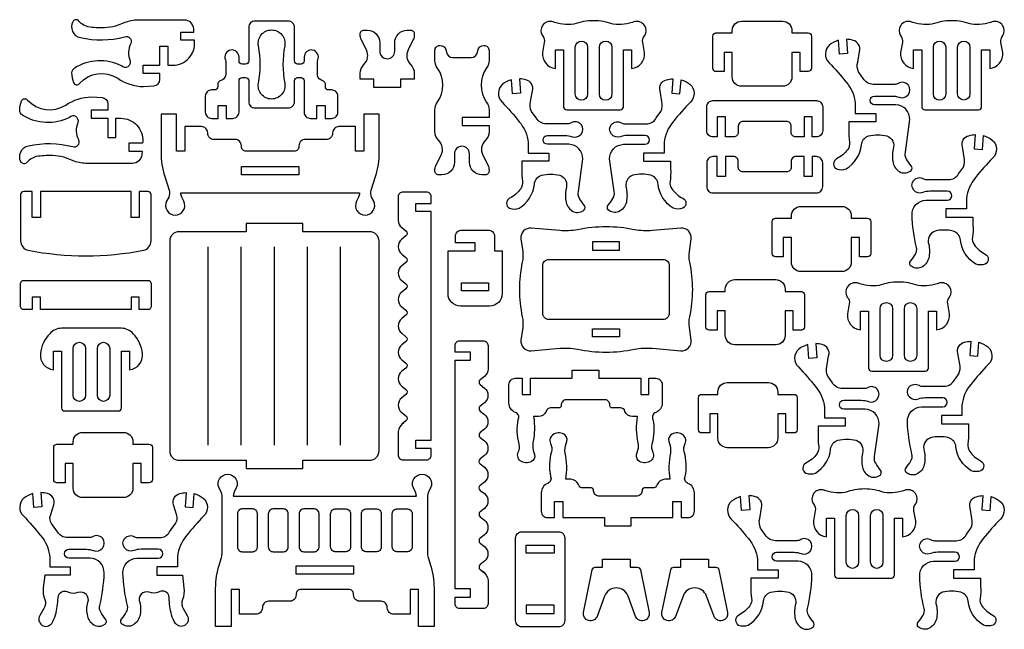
# Model space of a CAD drawing. Extents: x 24 to 1475, y -928 to 867.
# Tile 2 of 2: x 24 to 1475, y -30 to 867. Entities that reach past the tile are written whole.
import ezdxf

# ---------------------------------------------------------------- set-up
doc = ezdxf.new("R2010")
doc.units = 0
doc.header["$MEASUREMENT"] = 0
doc.layers.add('KONTUR', color=20, linetype='CONTINUOUS')

msp = doc.modelspace()

# ---------------------------------------------------------------- linework, layer by layer
at = {"layer": 'KONTUR'}
for points in [[(242.9, 800.4), (249.9, 800.4, 0.433432), (282.1, 834.8), (282, 837.1), (261.7, 837.1), (261.7, 849.1), (281.2, 849.1), (280.9, 853.9, 0.395253), (267, 866.9), (201.1, 866.9, 0.077687), (181, 863.7), (165.8, 857.8, -0.042031), (149.4, 855.5, -0.051106), (125, 856.9, -0.13778), (110.4, 866.5, 0.443717), (102.5, 864.4, 0.213303), (102.4, 850.2, 0.283264), (113.8, 841.2, 0.123296), (179, 842.2, -0.670336), (188, 832.4, 0.213141), (187.1, 806.8, -0.77774), (174.3, 799.3, 0.263991), (105.3, 796, 0.272682), (101, 788.9, 0.117689), (103.8, 774.8, 0.58058), (112.5, 773.6, -0.364324), (168.8, 781.2, 0.149435), (206.8, 768.9), (222.2, 769.9, 0.395611), (230.9, 779.1), (230.9, 788.4), (206.1, 788.4), (206.1, 800.4), (230.9, 800.4), (230.9, 828.6), (242.9, 828.6)], [(463.6, 808.3, 0.474116), (456, 822.6, 0.474116), (443.5, 812.3), (443.5, 806.7, -0.414214), (438.9, 802), (433.8, 802, -0.414214), (429.2, 806.7), (429.2, 856.2, 0.414214), (420, 865.4), (371, 865.4, 0.414214), (361.8, 856.2), (361.8, 806.7, -0.414214), (357.2, 802), (352.1, 802, -0.414214), (347.5, 806.7), (347.5, 812.3, 0.474116), (335, 822.6, 0.474116), (327.4, 808.3, -0.10039), (328.1, 804.7), (328.1, 787.2, -0.283093), (323.1, 778.9), (318.9, 776.8, 0.283093), (316.3, 772.7), (316.3, 768.6, -0.414214), (311.7, 764), (307.1, 764, 0.414214), (297.9, 754.7), (297.9, 731.3, 0.414214), (307.1, 722), (316.7, 722), (316.7, 741), (328.7, 741), (328.7, 722), (338.3, 722, 0.414214), (347.5, 731.3), (347.5, 777.7, -0.414214), (352.1, 782.3), (357.2, 782.3, -0.414214), (361.8, 777.7), (361.8, 746.6, 0.414214), (371, 737.4), (420, 737.4, 0.414214), (429.2, 746.6), (429.2, 777.7, -0.414214), (433.8, 782.3), (438.9, 782.3, -0.414214), (443.5, 777.7), (443.5, 731.3, 0.414214), (452.7, 722), (462.3, 722), (462.3, 741), (474.3, 741), (474.3, 722), (483.9, 722, 0.414214), (493.1, 731.3), (493.1, 754.7, 0.414214), (483.9, 764), (479.3, 764, -0.414214), (474.7, 768.6), (474.7, 772.7, 0.283093), (472.1, 776.8), (467.9, 778.9, -0.283093), (462.9, 787.2), (462.9, 804.7, -0.10039)], [(869.8, 865.9, 0.088383), (840.7, 860.7, -0.111237), (808.8, 864.5, 0.672511), (794.4, 843.9, -0.226774), (797.2, 833.6), (794.5, 819.1, 0.411397), (813.7, 795.5), (813.7, 822.9), (825.7, 822.9), (825.7, 739.3, 0.414214), (830.3, 734.7), (909.2, 734.7, 0.414214), (913.8, 739.3), (913.8, 822.9), (925.8, 822.9), (925.8, 795.5, 0.411397), (945, 819.1), (942.3, 833.6, -0.226774), (945.1, 843.9, 0.672511), (930.7, 864.5, -0.111237), (898.8, 860.7, 0.088383)], [(1074, 783.2), (1074, 819.3), (1062, 819.3), (1062, 791), (1050.1, 791, -0.414214), (1045.4, 795.6), (1045.4, 843.2, -0.414214), (1050.1, 847.8), (1074, 847.8), (1074, 851.3, -0.414214), (1087.8, 865.2), (1148.3, 865.2, -0.414214), (1162.1, 851.3), (1162.1, 847.8), (1186.1, 847.8, -0.414214), (1190.7, 843.2), (1190.7, 795.6, -0.414214), (1186.1, 791), (1174.1, 791), (1174.1, 819.3), (1162.1, 819.3), (1162.1, 783.2, -0.414214), (1148.3, 769.3), (1087.8, 769.3, -0.414214)], [(1397.3, 865.9, 0.088383), (1368.3, 860.7, -0.111237), (1336.4, 864.5, 0.672511), (1322, 843.9, -0.226774), (1324.8, 833.6), (1322.1, 819.1, 0.411397), (1341.2, 795.5), (1341.2, 822.9), (1353.2, 822.9), (1353.2, 739.3, 0.414214), (1357.9, 734.7), (1436.8, 734.7, 0.414214), (1441.4, 739.3), (1441.4, 822.9), (1453.4, 822.9), (1453.4, 795.5, 0.411397), (1472.6, 819.1), (1469.9, 833.6, -0.226774), (1472.7, 843.9, 0.672511), (1458.3, 864.5, -0.111237), (1426.3, 860.7, 0.088383)], [(376.2, 829, -0.471204), (395.5, 852.3, -0.471204), (414.8, 829, 0.095585), (414.8, 773.9, -0.471204), (395.5, 750.6, -0.471204), (376.2, 773.9, 0.095585)], [(546.1, 767.6), (546.1, 779.6), (526, 779.6), (526, 788.3, -0.201878), (531.6, 801.5, 0.325635), (535.2, 822.9), (527.5, 838.4, -0.116123), (526, 844.6), (526, 846.4, -0.414214), (531.6, 852), (536.4, 852, -0.414214), (554.8, 833.5), (554.8, 820.9, 1), (576.9, 820.9), (576.9, 833.5, -0.414214), (595.4, 852), (600.2, 852, -0.414214), (605.7, 846.4), (605.7, 844.6, -0.116123), (604.3, 838.4), (596.6, 822.9, 0.325635), (600.2, 801.5, -0.201878), (605.7, 788.3), (605.7, 779.6), (585.6, 779.6), (585.6, 767.6)], [(715.8, 807.5, -0.158286), (712.3, 796.6, 0.324707), (712.3, 745.7, -0.158286), (715.8, 734.9), (715.8, 723.4), (676, 723.4), (676, 711.4), (715.8, 711.4), (715.8, 702.7, -0.201878), (710.3, 689.5, 0.325635), (706.6, 668), (714.4, 652.5, -0.116123), (715.8, 646.3), (715.8, 644.5, -0.414214), (710.3, 639), (705.5, 639, -0.414214), (687, 657.4), (687, 670, 1), (664.9, 670), (664.9, 657.4, -0.414214), (646.5, 639), (641.7, 639, -0.414214), (636.1, 644.5), (636.1, 646.3, -0.116123), (637.6, 652.5), (645.3, 668, 0.325635), (641.7, 689.5, -0.201878), (636.1, 702.7), (636.1, 734.9, -0.158286), (639.6, 745.7, 0.324707), (639.6, 796.6, -0.158286), (636.1, 807.5), (636.1, 822.2, -0.414214), (643.5, 829.6), (643.6, 829.6, -0.373213), (652.8, 821.7), (653.1, 819.7, 0.373213), (662.2, 811.8), (689.7, 811.8, 0.373213), (698.9, 819.7), (699.2, 821.7, -0.373213), (708.3, 829.6), (708.4, 829.6, -0.414214), (715.8, 822.2)], [(842.8, 826.7, -1), (861, 826.7), (861, 758, -1), (842.8, 758)], [(878.5, 826.7, -1), (896.7, 826.7), (896.7, 758, -1), (878.5, 758)], [(1246.8, 687.1, -0.180382), (1244.3, 676.5, -0.114184), (1227.9, 662.5, 0.61467), (1227.6, 647.9, 0.190419), (1241.9, 647.9, 0.236111), (1264.4, 683, -0.305922), (1275, 696.4, -0.117873), (1301.8, 696.4, -0.410093), (1311.1, 676.6, 0.099629), (1311.1, 656.7, 0.228734), (1322.5, 642.6, 0.269899), (1337.8, 645.4, 0.341497), (1337.8, 652.3, -0.037711), (1330.8, 662.2, -0.201322), (1329.1, 672.2), (1335.7, 720.4, 0.414214), (1315.2, 742), (1283.7, 742, -1), (1283.7, 755), (1309.4, 755, -0.088172), (1319.9, 753.2, 0.31679), (1333.1, 756.7, 0.844509), (1318.7, 773.6, -0.139482), (1313.6, 772.2), (1281.8, 772.2, -0.267949), (1267, 780.7), (1260.1, 790.4, -0.174881), (1258.9, 804.8), (1261.4, 820.6, 0.443368), (1252, 836.9, 0.062392), (1242.5, 838.5), (1244.1, 817.4), (1232.1, 816.5), (1230.6, 837, 0.096799), (1217.4, 830.3, 0.444682), (1216.8, 804.1, -0.025048), (1242, 775.3, -0.150438), (1255.4, 744.6), (1255.4, 729.1), (1285.7, 729.1), (1285.7, 717.1), (1245.9, 717.1), (1245.9, 705.4, 0.057319)], [(1370.4, 826.7, -1), (1388.6, 826.7), (1388.6, 758, -1), (1370.4, 758)], [(1406.1, 826.7, -1), (1424.2, 826.7), (1424.2, 758, -1), (1406.1, 758)], [(765, 629.1, -0.180382), (762.5, 618.4, -0.114184), (746.2, 604.4, 0.61467), (745.9, 589.9, 0.190419), (760.1, 589.9, 0.236111), (782.6, 625, -0.305922), (793.3, 638.3, -0.117873), (820.1, 638.3, -0.410093), (829.3, 618.6, 0.099629), (829.3, 598.7, 0.228734), (840.8, 584.6, 0.269899), (856.1, 587.3, 0.341497), (856.1, 594.3, -0.037711), (849.1, 604.2, -0.201322), (847.4, 614.2), (854, 662.3, 0.414214), (833.5, 683.9), (801.9, 683.9, -1), (801.9, 697), (827.7, 697, -0.088172), (838.1, 695.1, 0.31679), (851.4, 698.7, 0.844509), (837, 715.5, -0.139482), (831.8, 714.1), (800.1, 714.1, -0.267949), (785.3, 722.7), (778.4, 732.4, -0.174881), (777.1, 746.7), (779.6, 762.6, 0.443368), (770.2, 778.9, 0.062392), (760.8, 780.4), (762.3, 759.3), (750.4, 758.4), (748.8, 779, 0.096799), (735.7, 772.3, 0.444682), (735, 746.1, -0.025048), (760.3, 717.2, -0.150438), (773.7, 686.5), (773.7, 671), (804, 671), (804, 659), (764.1, 659), (764.1, 647.3, 0.057319)], [(982.4, 629.1, 0.180382), (984.9, 618.4, 0.114184), (1001.3, 604.4, -0.61467), (1001.5, 589.9, -0.190419), (987.3, 589.9, -0.236111), (964.8, 625, 0.305922), (954.2, 638.3, 0.117873), (927.4, 638.3, 0.410093), (918.1, 618.6, -0.099629), (918.1, 598.7, -0.228734), (906.7, 584.6, -0.269899), (891.4, 587.3, -0.341497), (891.4, 594.3, 0.037711), (898.4, 604.2, 0.201322), (900.1, 614.2), (893.5, 662.3, -0.414214), (913.9, 683.9), (945.5, 683.9, 1), (945.5, 697), (919.7, 697, 0.088172), (909.3, 695.1, -0.31679), (896, 698.7, -0.844509), (910.5, 715.5, 0.139482), (915.6, 714.1), (947.4, 714.1, 0.267949), (962.1, 722.7), (969.1, 732.4, 0.174881), (970.3, 746.7), (967.8, 762.6, -0.443368), (977.2, 778.9, -0.062392), (986.7, 780.4), (985.1, 759.3), (997.1, 758.4), (998.6, 779, -0.096799), (1011.8, 772.3, -0.444682), (1012.4, 746.1, 0.025048), (987.1, 717.2, 0.150438), (973.7, 686.5), (973.7, 671), (943.5, 671), (943.5, 659), (983.3, 659), (983.3, 647.3, -0.057319)], [(166.3, 722.3), (173.3, 722.3, -0.433432), (205.6, 687.9), (205.4, 685.6), (185.2, 685.6), (185.2, 673.6), (204.7, 673.6), (204.3, 668.8, -0.395253), (190.5, 655.8), (124.5, 655.8, -0.077687), (104.5, 659), (89.3, 664.9, 0.042031), (72.8, 667.2, 0.051106), (48.4, 665.8, 0.13778), (33.8, 656.2, -0.443717), (26, 658.3, -0.213303), (25.9, 672.5, -0.283264), (37.3, 681.5, -0.123296), (102.5, 680.5, 0.670336), (111.4, 690.3, -0.213141), (110.6, 716, 0.77774), (97.7, 723.4, -0.263991), (28.8, 726.7, -0.272682), (24.5, 733.8, -0.117689), (27.2, 747.9, -0.58058), (36, 749.1, 0.364324), (92.3, 741.5, -0.149435), (130.3, 753.8), (145.7, 752.9, -0.395611), (154.3, 743.6), (154.3, 734.3), (129.6, 734.3), (129.6, 722.3), (154.3, 722.3), (154.3, 694.1), (166.3, 694.1)], [(1076, 694.8), (1064, 694.8), (1064, 724.4), (1052, 724.4), (1052, 694.8), (1045.7, 694.8, -0.414214), (1036.5, 704.1), (1036.5, 739, -0.414214), (1045.7, 748.3), (1198.1, 748.3, -0.414214), (1207.3, 739), (1207.3, 704.1, -0.414214), (1198.1, 694.8), (1191.8, 694.8), (1191.8, 724.4), (1179.8, 724.4), (1179.8, 694.8), (1167.8, 694.8, -0.414214), (1160.9, 701.7), (1160.9, 710.6, 0.414214), (1154, 717.5), (1089.9, 717.5, 0.414214), (1083, 710.6), (1083, 701.7, -0.414214)], [(531.2, 728.5), (531.2, 673.7), (519.2, 673.7), (519.2, 710), (494.7, 710, 0.414214), (485.4, 700.8), (485.4, 700.2, -0.414214), (476.2, 691), (445, 691, 0.414214), (435.8, 681.8), (435.8, 680.6, -0.414214), (428.8, 673.7), (358, 673.7, -0.414214), (351, 680.6), (351, 681.8, 0.414214), (341.8, 691), (310.6, 691, -0.414214), (301.4, 700.2), (301.4, 700.8, 0.414214), (292.1, 710), (267.6, 710), (267.6, 673.7), (255.6, 673.7), (255.6, 728.5), (232.6, 728.5), (232.6, 672, 0.077953), (238.1, 636.7), (244.6, 616.6, -0.19395), (243.9, 606.2), (240.8, 600, 0.55474), (253.5, 579.7, 0.55474), (266.2, 600), (263.2, 606.2, -0.114229), (261.8, 612.3), (525, 612.3, -0.114229), (523.6, 606.2), (520.6, 600, 0.55474), (533.3, 579.7, 0.55474), (546, 600), (542.9, 606.2, -0.19395), (542.2, 616.6), (548.7, 636.7, 0.077953), (554.2, 672), (554.2, 728.5)], [(1427.8, 546.9, 0.180382), (1430.3, 536.2, 0.114184), (1446.7, 522.2, -0.61467), (1446.9, 507.6, -0.190419), (1432.7, 507.6, -0.236111), (1410.2, 542.8, 0.305922), (1399.6, 556.1, 0.117873), (1372.8, 556.1, 0.410093), (1363.5, 536.3, -0.099629), (1363.5, 516.5, -0.228734), (1352.1, 502.4, -0.269899), (1336.8, 505.1, -0.341497), (1336.8, 512, 0.037711), (1343.8, 522, 0.201322), (1345.5, 532, -0.052119), (1338.9, 580.1, -0.414214), (1359.3, 601.7), (1390.9, 601.7, 1), (1390.9, 614.8), (1365.2, 614.8, 0.088172), (1354.7, 612.9, -0.31679), (1341.5, 616.4, -0.844509), (1355.9, 633.3, 0.139482), (1361, 631.9), (1392.8, 631.9, 0.267949), (1407.5, 640.4), (1414.5, 650.2, 0.174881), (1415.7, 664.5), (1413.2, 680.4, -0.443368), (1422.6, 696.6, -0.062392), (1432.1, 698.2), (1430.5, 677.1), (1442.5, 676.2), (1444, 696.7, -0.096799), (1457.2, 690.1, -0.444682), (1457.8, 663.8, 0.025048), (1432.5, 635, 0.150438), (1419.2, 604.3), (1419.2, 588.8), (1388.9, 588.8), (1388.9, 576.8), (1428.7, 576.8), (1428.7, 565.1, -0.057319)], [(1076, 665.9), (1064, 665.9), (1064, 636.3), (1052, 636.3), (1052, 665.9), (1045.7, 665.9, 0.414214), (1036.5, 656.6), (1036.5, 621.6, 0.414214), (1045.7, 612.4), (1198.1, 612.4, 0.414214), (1207.3, 621.6), (1207.3, 656.6, 0.414214), (1198.1, 665.9), (1191.8, 665.9), (1191.8, 636.3), (1179.8, 636.3), (1179.8, 665.9), (1167.8, 665.9, 0.414214), (1160.9, 658.9), (1160.9, 650.1, -0.414214), (1154, 643.2), (1089.9, 643.2, -0.414214), (1083, 650.1), (1083, 658.9, 0.414214)], [(55, 614.4), (55, 576.2), (43, 576.2), (43, 614.4), (30.3, 614.4, 0.414214), (25.7, 609.8), (25.7, 541.6, 0.358275), (36.9, 528, 0.097651), (206.8, 528, 0.358275), (217.9, 541.6), (217.9, 609.8, 0.414214), (213.3, 614.4), (200.6, 614.4), (200.6, 576.2), (188.6, 576.2), (188.6, 614.4)], [(590.4, 274.4, 0.229334), (582, 261), (582, 226.4, 0.414214), (589, 219.5), (623.8, 219.5, 0.414214), (630.7, 226.4), (630.7, 236.2), (608, 236.2), (608, 248.2), (630.7, 248.2), (630.7, 584.9), (608, 584.9), (608, 596.9), (630.7, 596.9), (630.7, 606.7, 0.414214), (623.8, 613.6), (589, 613.6, 0.414214), (582, 606.7), (582, 572.1, 0.229334), (587.3, 561.2), (593.5, 556.3, -0.484131), (593.5, 549), (587.3, 544.1, 0.484131), (587.3, 522.3), (593.5, 517.4, -0.484131), (593.5, 510.1), (587.3, 505.2, 0.484131), (587.3, 483.4), (593.5, 478.5, -0.484131), (593.5, 471.3), (587.3, 466.3, 0.484131), (587.3, 444.5), (593.5, 439.6, -0.484131), (593.5, 432.4), (587.3, 427.4, 0.484131), (587.3, 405.7), (593.5, 400.7, -0.484131), (593.5, 393.5), (587.3, 388.6, 0.484131), (587.3, 366.8), (593.5, 361.8, -0.484131), (593.5, 354.6), (587.3, 349.7, 0.484131), (587.3, 327.9), (593.5, 323, -0.484131), (593.5, 315.7), (587.3, 310.8, 0.484131), (587.3, 289), (593.5, 284.1, -0.484131), (593.5, 276.8), (587.3, 271.9)], [(1161.3, 510.4), (1161.3, 546.5), (1149.3, 546.5), (1149.3, 518.3), (1137.4, 518.3, -0.414214), (1132.8, 522.9), (1132.8, 570.5, -0.414214), (1137.4, 575.1), (1161.3, 575.1), (1161.3, 578.6, -0.414214), (1175.2, 592.4), (1235.7, 592.4, -0.414214), (1249.5, 578.6), (1249.5, 575.1), (1273.4, 575.1, -0.414214), (1278, 570.5), (1278, 522.9, -0.414214), (1273.4, 518.3), (1261.5, 518.3), (1261.5, 546.5), (1249.5, 546.5), (1249.5, 510.4, -0.414214), (1235.7, 496.6), (1175.2, 496.6, -0.414214)], [(553.8, 232.5), (553.8, 541.5, 0.414214), (539.9, 555.3), (441.3, 555.3), (441.3, 567.3), (357.9, 567.3), (357.9, 555.3), (259.2, 555.3, 0.414214), (245.4, 541.5), (245.4, 232.5, 0.414214), (259.2, 218.7), (357.9, 218.7), (357.9, 206.7), (441.3, 206.7), (441.3, 218.7), (539.9, 218.7, 0.414214)], [(673.8, 445.8, -0.414214), (655.4, 464.2), (655.4, 526.9), (695.2, 526.9), (695.2, 538.9), (666.3, 538.9), (666.3, 548.3, -0.414214), (675.6, 557.5), (714.8, 557.5, -0.414214), (724.1, 548.3), (724.1, 526.9), (735.1, 526.9), (735.1, 464.2, -0.414214), (716.6, 445.8)], [(760.5, 470.2, 0.05321), (764.8, 430.1, -0.086893), (765.4, 414.2), (762.9, 395.6, 0.481055), (777.9, 379.9), (819.9, 383.7, -0.071729), (846.2, 382.2, 0.09921), (930.1, 382.2, -0.071729), (956.4, 383.7), (998.4, 379.9, 0.481055), (1013.4, 395.6), (1010.9, 414.2, -0.086893), (1011.5, 430.1, 0.05321), (1015.8, 470.2, 0.05321), (1011.5, 510.3, -0.086893), (1010.9, 526.2), (1013.4, 544.9, 0.481055), (998.4, 560.5), (956.4, 556.8, -0.071729), (930.1, 558.2, 0.09921), (846.2, 558.2, -0.071729), (819.9, 556.8), (777.9, 560.5, 0.481055), (762.9, 544.9), (765.4, 526.2, -0.086893), (764.8, 510.3, 0.05321)], [(972.1, 426), (804.3, 426, -0.414214), (795, 435.3), (795, 505.2, -0.414214), (804.3, 514.4), (972.1, 514.4, -0.414214), (981.3, 505.2), (981.3, 435.3, -0.414214)], [(188.6, 440.6), (55, 440.6), (55, 458.8), (43, 458.8), (43, 440.6), (30.3, 440.6, -0.414214), (25.7, 445.2), (25.7, 478.9, -0.414214), (30.3, 483.6), (213.3, 483.6, -0.414214), (217.9, 478.9), (217.9, 445.2, -0.414214), (213.3, 440.6), (200.6, 440.6), (200.6, 458.8), (188.6, 458.8)], [(1063.9, 402.6), (1063.9, 438.8), (1051.9, 438.8), (1051.9, 410.5), (1040, 410.5, -0.414214), (1035.3, 415.1), (1035.3, 462.7, -0.414214), (1040, 467.3), (1063.9, 467.3), (1063.9, 470.8, -0.414214), (1077.7, 484.7), (1138.2, 484.7, -0.414214), (1152, 470.8), (1152, 467.3), (1176, 467.3, -0.414214), (1180.6, 462.7), (1180.6, 415.1, -0.414214), (1176, 410.5), (1164, 410.5), (1164, 438.8), (1152, 438.8), (1152, 402.6, -0.414214), (1138.2, 388.8), (1077.7, 388.8, -0.414214)], [(1319, 481.2, 0.088383), (1289.9, 476, -0.111237), (1258, 479.8, 0.672511), (1243.6, 459.1, -0.226774), (1246.4, 448.9), (1243.7, 434.4, 0.411397), (1262.9, 410.8), (1262.9, 438.2), (1274.9, 438.2), (1274.9, 354.6, 0.414214), (1279.5, 350), (1358.4, 350, 0.414214), (1363, 354.6), (1363, 438.2), (1375, 438.2), (1375, 410.8, 0.411397), (1394.2, 434.4), (1391.5, 448.9, -0.226774), (1394.3, 459.1, 0.672511), (1379.9, 479.8, -0.111237), (1348, 476, 0.088383)], [(1292, 441.9, -1), (1310.2, 441.9), (1310.2, 373.3, -1), (1292, 373.3)], [(1327.7, 441.9, -1), (1345.9, 441.9), (1345.9, 373.3, -1), (1327.7, 373.3)], [(174.2, 413.2), (86.1, 413.2, 0.200898), (68.6, 405.1, 0.168545), (54.9, 375.7, 0.411397), (74.1, 352.1), (74.1, 379.5), (86.1, 379.5), (86.1, 295.9, 0.414214), (90.7, 291.3), (169.6, 291.3, 0.414214), (174.2, 295.9), (174.2, 379.5), (186.2, 379.5), (186.2, 352.1, 0.411397), (205.4, 375.7, 0.168545), (191.7, 405.1, 0.200898)], [(103.2, 383.3, -1), (121.4, 383.3), (121.4, 314.6, -1), (103.2, 314.6)], [(138.9, 383.3, -1), (157.1, 383.3), (157.1, 314.6, -1), (138.9, 314.6)], [(705.9, 55.4, -0.229334), (714.3, 42.1), (714.3, 7.5, -0.414214), (707.4, 0.5), (672.6, 0.5, -0.414214), (665.7, 7.5), (665.7, 17.3), (688.4, 17.3), (688.4, 29.3), (665.7, 29.3), (665.7, 365.9), (688.4, 365.9), (688.4, 377.9), (665.7, 377.9), (665.7, 387.7, -0.414214), (672.6, 394.7), (707.4, 394.7, -0.414214), (714.3, 387.7), (714.3, 353.1, -0.229334), (709.1, 342.3), (702.8, 337.3, 0.484131), (702.8, 330.1), (709, 325.1, -0.484131), (709, 303.4), (702.8, 298.4, 0.484131), (702.8, 291.2), (709, 286.3, -0.484131), (709, 264.5), (702.8, 259.5, 0.484131), (702.8, 252.3), (709, 247.4, -0.484131), (709, 225.6), (702.8, 220.7, 0.484131), (702.8, 213.4), (709, 208.5, -0.484131), (709, 186.7), (702.8, 181.8, 0.484131), (702.8, 174.5), (709, 169.6, -0.484131), (709, 147.8), (702.8, 142.9, 0.484131), (702.8, 135.7), (709, 130.7, -0.484131), (709, 108.9), (702.8, 104, 0.484131), (702.8, 96.8), (709, 91.8, -0.484131), (709, 70.1), (702.8, 65.1, 0.484131), (702.8, 57.9), (709, 53)], [(1421.2, 242.6, 0.180382), (1423.7, 232, 0.114184), (1440, 217.9, -0.61467), (1440.3, 203.4, -0.190419), (1426.1, 203.4, -0.236111), (1403.6, 238.5, 0.305922), (1392.9, 251.9, 0.117873), (1366.1, 251.9, 0.410093), (1356.9, 232.1, -0.099629), (1356.9, 212.2, -0.228734), (1345.4, 198.1, -0.269899), (1330.1, 200.9, -0.341497), (1330.1, 207.8, 0.037711), (1337.1, 217.7, 0.201322), (1338.8, 227.7, -0.052119), (1332.2, 275.8, -0.414214), (1352.7, 297.5), (1384.3, 297.5, 1), (1384.3, 310.5), (1358.5, 310.5, 0.088172), (1348.1, 308.7, -0.31679), (1334.8, 312.2, -0.844509), (1349.2, 329.1, 0.139482), (1354.4, 327.7), (1386.1, 327.7, 0.267949), (1400.9, 336.2), (1407.8, 345.9, 0.174881), (1409.1, 360.3), (1406.6, 376.1, -0.443368), (1416, 392.4, -0.062392), (1425.4, 393.9), (1423.9, 372.9), (1435.8, 372), (1437.4, 392.5, -0.096799), (1450.5, 385.8, -0.444682), (1451.2, 359.6, 0.025048), (1425.9, 330.8, 0.150438), (1412.5, 300.1), (1412.5, 284.6), (1382.2, 284.6), (1382.2, 272.6), (1422.1, 272.6), (1422.1, 260.9, -0.057319)], [(1201.5, 239.2, -0.180382), (1199, 228.5, -0.114184), (1182.6, 214.5, 0.61467), (1182.3, 200, 0.190419), (1196.6, 200, 0.236111), (1219, 235.1, -0.305922), (1229.7, 248.4, -0.117873), (1256.5, 248.4, -0.410093), (1265.8, 228.7, 0.099629), (1265.8, 208.8, 0.228734), (1277.2, 194.7, 0.269899), (1292.5, 197.4, 0.341497), (1292.5, 204.4, -0.037711), (1285.5, 214.3, -0.201322), (1283.8, 224.3), (1290.4, 272.4, 0.414214), (1269.9, 294), (1238.4, 294, -1), (1238.4, 307.1), (1264.1, 307.1, -0.088172), (1274.6, 305.2, 0.31679), (1287.8, 308.8, 0.844509), (1273.4, 325.6, -0.139482), (1268.3, 324.2), (1236.5, 324.2, -0.267949), (1221.7, 332.8), (1214.8, 342.5, -0.174881), (1213.5, 356.8), (1216.1, 372.7, 0.443368), (1206.6, 389, 0.062392), (1197.2, 390.5), (1198.8, 369.4), (1186.8, 368.5), (1185.3, 389.1, 0.096799), (1172.1, 382.4, 0.444682), (1171.5, 356.1, -0.025048), (1196.7, 327.3, -0.150438), (1210.1, 296.6), (1210.1, 281.1), (1240.4, 281.1), (1240.4, 269.1), (1200.6, 269.1), (1200.6, 257.4, 0.057319)], [(886.6, 307.9), (829.4, 307.9, 0.416597), (822.1, 299.1, -0.438914), (819.1, 295.9), (806.6, 295.9, 0.358235), (800, 290.7, -0.29887), (788.8, 283.1), (781.4, 283.1, -0.094158), (780.5, 244.5, 0.135936), (781.9, 230.3, -0.332095), (780.3, 218.2, -0.307804), (763.6, 216.9, -0.401002), (758.9, 230.6, 0.181945), (760.1, 242.7, -0.117839), (758.9, 278.8, 0.432952), (754.6, 289.3, -0.31016), (745.2, 303), (745.2, 330.3, -0.414214), (754.5, 339.5), (764.8, 339.5), (764.8, 315.7), (776.8, 315.7), (776.8, 339.5), (838.2, 339.5), (838.2, 351.5), (877.8, 351.5), (877.8, 339.5), (939.2, 339.5), (939.2, 315.7), (951.2, 315.7), (951.2, 339.5), (961.5, 339.5, -0.414214), (970.8, 330.3), (970.8, 303, -0.31016), (961.4, 289.3, 0.432952), (957.1, 278.8, -0.117839), (955.8, 242.7, 0.181945), (957.1, 230.6, -0.401002), (952.4, 216.9, -0.307804), (935.7, 218.2, -0.332095), (934.1, 230.3, 0.135936), (935.5, 244.5, -0.094158), (934.6, 283.1), (927.1, 283.1, -0.29887), (916, 290.7, 0.358235), (909.4, 295.9), (896.9, 295.9, -0.438914), (893.9, 299.1, 0.416597)], [(1052.9, 251.1), (1052.9, 287.3), (1040.9, 287.3), (1040.9, 259), (1029, 259, -0.414214), (1024.4, 263.6), (1024.4, 311.2, -0.414214), (1029, 315.8), (1052.9, 315.8), (1052.9, 319.3, -0.414214), (1066.8, 333.2), (1127.3, 333.2, -0.414214), (1141.1, 319.3), (1141.1, 315.8), (1165, 315.8, -0.414214), (1169.6, 311.2), (1169.6, 263.6, -0.414214), (1165, 259), (1153.1, 259), (1153.1, 287.3), (1141.1, 287.3), (1141.1, 251.1, -0.414214), (1127.3, 237.3), (1066.8, 237.3, -0.414214)], [(103.2, 177.7), (103.2, 213.8), (91.2, 213.8), (91.2, 185.6), (79.2, 185.6, -0.414214), (74.6, 190.2), (74.6, 237.8, -0.414214), (79.2, 242.4), (103.2, 242.4), (103.2, 245.9, -0.414214), (117, 259.7), (177.5, 259.7, -0.414214), (191.3, 245.9), (191.3, 242.4), (215.2, 242.4, -0.414214), (219.9, 237.8), (219.9, 190.2, -0.414214), (215.2, 185.6), (203.3, 185.6), (203.3, 213.8), (191.3, 213.8), (191.3, 177.7, -0.414214), (177.5, 163.9), (117, 163.9, -0.414214)], [(934.2, 166), (876.9, 166, -0.416597), (869.7, 174.7, 0.438914), (866.7, 178), (854.2, 178, -0.358235), (847.5, 183.1, 0.29887), (836.4, 190.8), (828.9, 190.8, 0.094158), (828, 229.4, -0.135936), (829.5, 243.5, 0.332095), (827.8, 255.7, 0.307804), (811.1, 257, 0.401002), (806.4, 243.3, -0.181945), (807.7, 231.2, 0.117839), (806.4, 195, -0.432952), (802.2, 184.6, 0.31016), (792.8, 170.9), (792.8, 143.6, 0.414214), (802, 134.3), (812.3, 134.3), (812.3, 158.2), (824.3, 158.2), (824.3, 134.3), (885.7, 134.3), (885.7, 122.3), (925.3, 122.3), (925.3, 134.3), (986.8, 134.3), (986.8, 158.2), (998.8, 158.2), (998.8, 134.3), (1009.1, 134.3, 0.414214), (1018.3, 143.6), (1018.3, 170.9, 0.31016), (1008.9, 184.6, -0.432952), (1004.7, 195, 0.117839), (1003.4, 231.2, -0.181945), (1004.7, 243.3, 0.401002), (1000, 257, 0.307804), (983.3, 255.7, 0.332095), (981.6, 243.5, -0.135936), (983, 229.4, 0.094158), (982.2, 190.8), (974.7, 190.8, 0.29887), (963.6, 183.1, -0.358235), (956.9, 178), (944.4, 178, 0.438914), (941.4, 174.7, -0.416597)], [(611.7, -26.2), (611.7, 28.6), (599.7, 28.6), (599.7, -7.8), (575.2, -7.8, -0.414214), (566, 1.4), (566, 2, 0.414214), (556.7, 11.2), (525.5, 11.2, -0.414214), (516.3, 20.5), (516.3, 21.6, 0.414214), (509.4, 28.6), (473.9, 28.6), (438.5, 28.6, 0.414214), (431.6, 21.6), (431.6, 20.5, -0.414214), (422.3, 11.2), (391.1, 11.2, 0.414214), (381.9, 2), (381.9, 1.4, -0.414214), (372.7, -7.8), (348.2, -7.8), (348.2, 28.6), (336.2, 28.6), (336.2, -26.2), (313.1, -26.2), (313.1, 30.2, -0.077953), (318.7, 65.6), (321.4, 74.1, 0.077953), (322.5, 81.2), (322.5, 166.7, 0.09608), (321.2, 171.8), (318.1, 178, -0.55474), (330.8, 198.3, -0.55474), (343.5, 178), (340.5, 171.8, 0.114229), (339.1, 165.7), (608.8, 165.7, 0.114229), (607.4, 171.8), (604.4, 178, -0.55474), (617.1, 198.3, -0.55474), (629.8, 178), (626.7, 171.8, 0.09608), (625.3, 166.7), (625.3, 81.2, 0.077953), (626.5, 74.1), (629.2, 65.6, -0.077953), (634.8, 30.2), (634.8, -26.2)], [(1269, 176.5, 0.088383), (1240, 171.3, -0.111237), (1208, 175.1, 0.672511), (1193.7, 154.5, -0.226774), (1196.4, 144.2), (1193.7, 129.7, 0.411397), (1212.9, 106.1), (1212.9, 133.5), (1224.9, 133.5), (1224.9, 49.9, 0.414214), (1229.5, 45.3), (1308.5, 45.3, 0.414214), (1313.1, 49.9), (1313.1, 133.5), (1325.1, 133.5), (1325.1, 106.1, 0.411397), (1344.3, 129.7), (1341.6, 144.2, -0.226774), (1344.3, 154.5, 0.672511), (1330, 175.1, -0.111237), (1298, 171.3, 0.088383)], [(68.7, 61.7), (98.9, 61.7), (98.9, 49.7), (61.4, 49.7), (59.1, 31.1, 0.127457), (61.4, 13.7, -0.24599), (60.2, 0.5), (54.2, -9.7, 0.95683), (71.6, -21.5, 0.082114), (77.3, -8.7, 0.051047), (81, 16.3, -0.333842), (88.4, 26.2, -0.160842), (96.5, 24.5, 0.220914), (110.4, 24.8, -0.628977), (124.3, 9.3, 0.137758), (124.3, -10.6, 0.228734), (135.8, -24.7, 0.269899), (151, -21.9, 0.341497), (151, -15, -0.037711), (144, -5.1, -0.201322), (142.4, 4.9, 0.052119), (148.9, 53, 0.414214), (128.5, 74.7), (96.9, 74.7, -1), (96.9, 87.7), (122.7, 87.7, -0.088172), (133.1, 85.8, 0.31679), (146.4, 89.4, 0.844509), (131.9, 106.2, -0.139482), (126.8, 104.9), (95, 104.9, -0.267949), (80.3, 113.4), (71.5, 125.8, -0.22812), (69.6, 137.7), (74.6, 153.3, 0.443368), (65.2, 169.6, 0.062392), (55.7, 171.1), (57.3, 150.1), (45.3, 149.2), (43.8, 169.7, 0.096799), (30.6, 163, 0.444682), (30, 136.8, -0.025048), (55.3, 107.9, -0.150438), (68.7, 77.2)], [(256.9, 61.7), (226.6, 61.7), (226.6, 49.7), (264.1, 49.7), (266.4, 31.1, -0.127457), (264.1, 13.7, 0.24599), (265.4, 0.5), (271.3, -9.7, -0.95683), (253.9, -21.5, -0.082114), (248.2, -8.7, -0.051047), (244.5, 16.3, 0.333842), (237.1, 26.2, 0.160842), (229, 24.5, -0.220914), (215.1, 24.8, 0.628977), (201.2, 9.3, -0.137758), (201.2, -10.6, -0.228734), (189.8, -24.7, -0.269899), (174.5, -21.9, -0.341497), (174.5, -15, 0.037711), (181.5, -5.1, 0.201322), (183.2, 4.9, -0.052119), (176.6, 53, -0.414214), (197, 74.7), (228.6, 74.7, 1), (228.6, 87.7), (202.8, 87.7, 0.088172), (192.4, 85.8, -0.31679), (179.2, 89.4, -0.844509), (193.6, 106.2, 0.139482), (198.7, 104.9), (230.5, 104.9, 0.267949), (245.2, 113.4), (254, 125.8, 0.22812), (255.9, 137.7), (250.9, 153.3, -0.443368), (260.3, 169.6, -0.062392), (269.8, 171.1), (268.2, 150.1), (280.2, 149.2), (281.7, 169.7, -0.096799), (294.9, 163, -0.444682), (295.5, 136.8, 0.025048), (270.2, 107.9, 0.150438), (256.9, 77.2)], [(1102.6, 15.4, -0.180382), (1100.1, 4.7, -0.114184), (1083.7, -9.3, 0.61467), (1083.4, -23.8, 0.190419), (1097.7, -23.8, 0.236111), (1120.1, 11.3, -0.305922), (1130.8, 24.6, -0.117873), (1157.6, 24.6, -0.410093), (1166.9, 4.9, 0.099629), (1166.9, -15, 0.228734), (1178.3, -29.1, 0.269899), (1193.6, -26.4, 0.341497), (1193.6, -19.5, -0.037711), (1186.6, -9.5, -0.201322), (1184.9, 0.5, 0.052119), (1191.5, 48.6, 0.414214), (1171, 70.2), (1139.5, 70.2, -1), (1139.5, 83.3), (1165.2, 83.3, -0.088172), (1175.7, 81.4, 0.31679), (1188.9, 84.9, 0.844509), (1174.5, 101.8, -0.139482), (1169.4, 100.4), (1137.6, 100.4, -0.267949), (1122.8, 108.9), (1115.9, 118.7, -0.174881), (1114.6, 133), (1117.2, 148.9, 0.443368), (1107.7, 165.1, 0.062392), (1098.3, 166.7), (1099.9, 145.6), (1087.9, 144.7), (1086.4, 165.2, 0.096799), (1073.2, 158.6, 0.444682), (1072.6, 132.3, -0.025048), (1097.8, 103.5, -0.150438), (1111.2, 72.8), (1111.2, 57.3), (1141.5, 57.3), (1141.5, 45.3), (1101.7, 45.3), (1101.7, 33.6, 0.057319)], [(1439.1, 15.4, 0.180382), (1441.6, 4.7, 0.114184), (1457.9, -9.3, -0.61467), (1458.2, -23.8, -0.190419), (1444, -23.8, -0.236111), (1421.5, 11.3, 0.305922), (1410.8, 24.6, 0.117873), (1384, 24.6, 0.410093), (1374.8, 4.9, -0.099629), (1374.8, -15, -0.228734), (1363.3, -29.1, -0.269899), (1348, -26.4, -0.341497), (1348, -19.5, 0.037711), (1355.1, -9.5, 0.201322), (1356.7, 0.5, -0.052119), (1350.2, 48.6, -0.414214), (1370.6, 70.2), (1402.2, 70.2, 1), (1402.2, 83.3), (1376.4, 83.3, 0.088172), (1366, 81.4, -0.31679), (1352.7, 84.9, -0.844509), (1367.1, 101.8, 0.139482), (1372.3, 100.4), (1404.1, 100.4, 0.267949), (1418.8, 108.9), (1425.7, 118.7, 0.174881), (1427, 133), (1424.5, 148.9, -0.443368), (1433.9, 165.1, -0.062392), (1443.4, 166.7), (1441.8, 145.6), (1453.8, 144.7), (1455.3, 165.2, -0.096799), (1468.5, 158.6, -0.444682), (1469.1, 132.3, 0.025048), (1443.8, 103.5, 0.150438), (1430.4, 72.8), (1430.4, 57.3), (1400.1, 57.3), (1400.1, 45.3), (1440, 45.3), (1440, 33.6, -0.057319)], [(367.7, 147.1), (352.3, 147.1, 0.414214), (345.4, 140.2), (345.4, 91, 0.414214), (352.3, 84.1), (367.7, 84.1, 0.414214), (374.6, 91), (374.6, 140.2, 0.414214)], [(413.1, 147.1), (397.7, 147.1, 0.414214), (390.7, 140.2), (390.7, 91, 0.414214), (397.7, 84.1), (413.1, 84.1, 0.414214), (420, 91), (420, 140.2, 0.414214)], [(458.5, 147.1), (443, 147.1, 0.414214), (436.1, 140.2), (436.1, 91, 0.414214), (443, 84.1), (458.5, 84.1, 0.414214), (465.4, 91), (465.4, 140.2, 0.414214)], [(489.4, 147.1), (504.8, 147.1, -0.414214), (511.8, 140.2), (511.8, 91, -0.414214), (504.8, 84.1), (489.4, 84.1, -0.414214), (482.5, 91), (482.5, 140.2, -0.414214)], [(534.8, 147.1), (550.2, 147.1, -0.414214), (557.1, 140.2), (557.1, 91, -0.414214), (550.2, 84.1), (534.8, 84.1, -0.414214), (527.9, 91), (527.9, 140.2, -0.414214)], [(580.2, 147.1), (595.6, 147.1, -0.414214), (602.5, 140.2), (602.5, 91, -0.414214), (595.6, 84.1), (580.2, 84.1, -0.414214), (573.3, 91), (573.3, 140.2, -0.414214)], [(1242.1, 137.3, -1), (1260.2, 137.3), (1260.2, 68.6, -1), (1242.1, 68.6)], [(1277.8, 137.3, -1), (1295.9, 137.3), (1295.9, 68.6, -1), (1277.8, 68.6)], [(755, -17.3), (755, 104.4, -0.414214), (764.2, 113.6), (818.2, 113.6, -0.414214), (827.4, 104.4), (827.4, -17.3, -0.414214), (818.2, -26.5), (764.2, -26.5, -0.414214)], [(874.9, -11, -0.926264), (855, -5.3), (867.9, 57.7, -0.356279), (872.4, 61.4), (882.9, 61.4), (882.9, 73.4), (923.8, 73.4), (923.8, 61.4), (934.2, 61.4, -0.356279), (938.7, 57.7), (951.6, -5.3, -0.926264), (931.7, -11), (920.6, 18.9, 0.695938), (886, 18.9)], [(990.5, -11, -0.926264), (970.6, -5.3), (983.5, 57.7, -0.356279), (988, 61.4), (998.4, 61.4), (998.4, 73.4), (1039.3, 73.4), (1039.3, 61.4), (1049.8, 61.4, -0.356279), (1054.3, 57.7), (1067.2, -5.3, -0.926264), (1047.3, -11), (1036.2, 18.9, 0.695938), (1001.6, 18.9)]]:
    msp.add_lwpolyline(points, format="xyb", close=True, dxfattribs=at)
for points in [[(351, 639), (351, 651), (435.8, 651), (435.8, 639)], [(868.4, 528.1), (907.9, 528.1), (907.9, 540.1), (868.4, 540.1)], [(675.5, 468.1), (675.5, 480.1), (714.9, 480.1), (714.9, 468.1)], [(868.4, 412.3), (907.9, 412.3), (907.9, 400.3), (868.4, 400.3)], [(770.7, 93.8), (811.6, 93.8), (811.6, 81.8), (770.7, 81.8)], [(516.3, 63.2), (516.3, 51.2), (431.6, 51.2), (431.6, 63.2)], [(770.7, -6.7), (811.6, -6.7), (811.6, 5.3), (770.7, 5.3)]]:
    msp.add_lwpolyline(points, close=True, dxfattribs=at)
for points in [[(302, 240.9), (302, 533.1)], [(350.8, 240.9), (350.8, 533.1)], [(399.6, 240.9), (399.6, 533.1)], [(448.4, 240.9), (448.4, 533.1)], [(497.1, 240.9), (497.1, 533.1)], [(702.8, 291.2), (709, 286.3)], [(702.8, 252.3), (709, 247.4)], [(702.8, 213.4), (709, 208.5)], [(702.8, 174.5), (709, 169.6)], [(702.8, 135.7), (709, 130.7)], [(702.8, 96.8), (709, 91.8)]]:
    msp.add_lwpolyline(points, dxfattribs=at)

doc.saveas('drawing.dxf')
